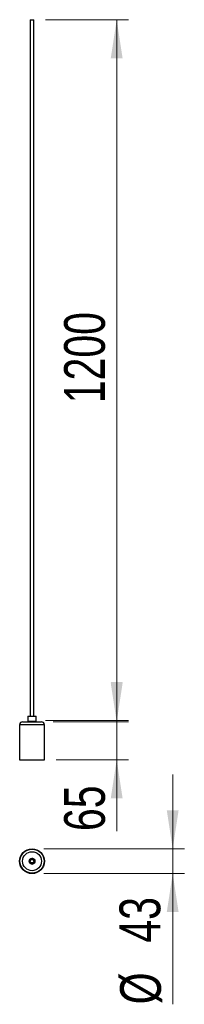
# Model space of a CAD drawing. Header units: millimetres. Extents: x 89.5 to 103.6, y 95.7 to 180.
import ezdxf

# ---------------------------------------------------------------- set-up
doc = ezdxf.new("R2010")
doc.units = ezdxf.units.MM
doc.styles.add('SLDTEXTSTYLE0', font='TXT', dxfattribs={"width": 0.75})
doc.dimstyles.new('SLDDIMSTYLE0', dxfattribs={"dimtxt": 3.5, "dimasz": 3.302, "dimexe": 0, "dimexo": 0.0625, "dimgap": 0.875, "dimtad": 1, "dimlfac": 20, "dimrnd": 1e-09, "dimzin": 12, "dimdsep": 46, "dimtxsty": 'SLDTEXTSTYLE0', "dimsah": 1, "dimcen": 0.09, "dimadec": 0, "dimazin": 3, "dimtfac": 1, "dimtmove": 0, "dimatfit": 0, "dimfxl": 0, "dimfrac": 2, "dimtolj": 1, "dimtzin": 12, "dimarcsym": 0})
doc.dimstyles.new('SLDDIMSTYLE1', dxfattribs={"dimtxt": 3.5, "dimasz": 3.302, "dimexe": 0, "dimexo": 0.0625, "dimgap": 0.875, "dimtad": 1, "dimlfac": 20, "dimrnd": 1e-09, "dimzin": 12, "dimdsep": 46, "dimtxsty": 'SLDTEXTSTYLE0', "dimsah": 1, "dimcen": 0.09, "dimadec": 0, "dimazin": 3, "dimtfac": 1, "dimtofl": 0, "dimtmove": 0, "dimatfit": 3, "dimfxl": 0, "dimfrac": 2, "dimtolj": 1, "dimtzin": 12, "dimarcsym": 0})
doc.dimstyles.new('SLDDIMSTYLE2', dxfattribs={"dimtxt": 3.5, "dimasz": 3.302, "dimexe": 0, "dimexo": 0.0625, "dimgap": 0.875, "dimtad": 1, "dimdec": 0, "dimlfac": 20, "dimrnd": 1e-09, "dimzin": 12, "dimdsep": 46, "dimtxsty": 'SLDTEXTSTYLE0', "dimsah": 1, "dimcen": 0.09, "dimadec": 0, "dimazin": 3, "dimtfac": 1, "dimtdec": 0, "dimtmove": 0, "dimatfit": 0, "dimfxl": 0, "dimfrac": 2, "dimtolj": 1, "dimtzin": 12, "dimarcsym": 0})

# ---------------------------------------------------------------- blocks, each defined once
blk = doc.blocks.new('_D')
at = {"color": 7, "linetype": 'Continuous', "lineweight": 18}
for p, q in [((97.785, 119.885), (97.785, 126.235)), ((92.334, 119.885), (98.785, 119.885)), ((97.785, 119.885), (97.785, 116.635)), ((92.584, 116.635), (98.785, 116.635)), ((97.785, 116.635), (97.785, 110.53))]:
    blk.add_line(p, q, dxfattribs=at)
for points in [[(97.785, 119.885), (98.293, 123.187), (97.277, 123.187)], [(97.785, 116.635), (97.277, 113.333), (98.293, 113.333)]]:
    blk.add_solid(points, dxfattribs=at)
at = {"color": 7, "linetype": 'Continuous', "lineweight": 18, "insert": (93.274, 110.53), "char_height": 3.5, "attachment_point": 1, "rotation": 90, "style": 'SLDTEXTSTYLE0'}
blk.add_mtext('65', dxfattribs=at)
blk = doc.blocks.new('_D_1')
at = {"color": 7, "linetype": 'Continuous', "lineweight": 18}
for p, q in [((91.671, 179.995), (98.785, 179.995)), ((97.785, 179.995), (97.785, 119.995)), ((91.671, 119.995), (98.785, 119.995))]:
    blk.add_line(p, q, dxfattribs=at)
for points in [[(97.785, 179.995), (97.277, 176.693), (98.293, 176.693)], [(97.785, 119.995), (98.293, 123.297), (97.277, 123.297)]]:
    blk.add_solid(points, dxfattribs=at)
at = {"color": 7, "linetype": 'Continuous', "lineweight": 18, "insert": (93.274, 147.156), "char_height": 3.5, "attachment_point": 1, "rotation": 90, "style": 'SLDTEXTSTYLE0'}
blk.add_mtext('1200', dxfattribs=at)
blk = doc.blocks.new('_D_2')
at = {"color": 7, "linetype": 'Continuous', "lineweight": 18}
for p, q in [((102.592, 109.013), (102.592, 115.363)), ((91.521, 109.013), (103.592, 109.013)), ((102.592, 109.013), (102.592, 106.888)), ((91.521, 106.888), (103.592, 106.888)), ((102.592, 106.888), (102.592, 95.696))]:
    blk.add_line(p, q, dxfattribs=at)
for points in [[(102.592, 109.013), (103.1, 112.315), (102.084, 112.315)], [(102.592, 106.888), (102.084, 103.586), (103.1, 103.586)]]:
    blk.add_solid(points, dxfattribs=at)
at = {"color": 7, "linetype": 'Continuous', "lineweight": 18, "char_height": 3.5, "attachment_point": 1, "rotation": 90, "style": 'SLDTEXTSTYLE0'}
for s, insert in [('43', (98.026, 100.975)), ('%%c', (98.08, 95.696))]:
    blk.add_mtext(s, dxfattribs=dict(at, insert=insert))

msp = doc.modelspace()

# ---------------------------------------------------------------- linework, layer by layer
at = {"color": 7, "linetype": 'Continuous', "lineweight": 25}
for p, q in [((90.37139, 179.99471), (90.37139, 120.35986)), ((90.37139, 179.99471), (90.66869, 179.99471)), ((90.66869, 179.99471), (90.67139, 179.99471)), ((90.67139, 120.35986), (90.67139, 179.99471)), ((89.70889, 119.88486), (90.52139, 119.88486)), ((90.15307, 119.90986), (90.15307, 119.88486)), ((90.87807, 119.90986), (90.15307, 119.90986)), ((90.19639, 120.35986), (90.17139, 120.33486)), ((90.17139, 120.33486), (90.17139, 119.93486)), ((90.67333, 120.33486), (90.17139, 120.33486)), ((90.17139, 119.93486), (90.19639, 119.90986)), ((90.17139, 119.93486), (90.67333, 119.93486)), ((90.19639, 120.35986), (90.66247, 120.35986)), ((90.52139, 119.88486), (91.33389, 119.88486)), ((90.66247, 120.35986), (90.84639, 120.35986)), ((90.87139, 120.33486), (90.67333, 120.33486)), ((90.67333, 119.93486), (90.87139, 119.93486)), ((90.87139, 120.33486), (90.84639, 120.35986)), ((90.84639, 119.90986), (90.87139, 119.93486)), ((90.87139, 119.93486), (90.87139, 120.33486)), ((90.87807, 119.88486), (90.87807, 119.90986)), ((89.45889, 119.63486), (89.45889, 116.63486)), ((91.58389, 116.63486), (91.58389, 119.63486)), ((89.45889, 116.63486), (90.52139, 116.63486)), ((90.52139, 116.63486), (91.58389, 116.63486)), ((90.33162, 107.83771), (90.31944, 107.83677))]:
    msp.add_line(p, q, dxfattribs=at)
at = {"color": 1, "linetype": 'Continuous', "lineweight": 25}
for p, q in [((90.52139, 119.63486), (89.45889, 119.63486)), ((91.58389, 119.63486), (90.52139, 119.63486))]:
    msp.add_line(p, q, dxfattribs=at)
at = {"color": 7, "linetype": 'Continuous', "lineweight": 25}
for radius in [1.0625, 1.0325, 0.8125, 0.25, 0.175, 0.15]:
    msp.add_circle((90.52139, 107.95), radius, dxfattribs=at)
for centre, radius, start, end in [((89.70889, 119.63486), 0.25, 90, 180), ((91.33389, 119.63486), 0.25, 0, 90), ((90.52139, 107.95), 0.236, 154.2711455, 199.2711465), ((90.52139, 107.95), 0.236, 199.2711461, 154.2711456), ((90.51557, 107.95994), 0.2575, 251.9648472, 348.7453693)]:
    msp.add_arc(centre, radius, start, end, dxfattribs=at)
for points, knots in [([(90.67721, 108.08918), (90.66169, 108.10565), (90.63065, 108.13856), (90.56573, 108.16674), (90.49381, 108.17487), (90.42094, 108.1575), (90.35379, 108.11747), (90.32411, 108.0746), (90.30878, 108.05245)], [0, 0, 0, 0, 0.1544261, 0.30872868, 0.47571268, 0.64470992, 0.81645195, 1, 1, 1, 1]), ([(90.66057, 107.79417), (90.6789, 107.81475), (90.71555, 107.85591), (90.73487, 107.93796), (90.7249, 108.02165), (90.69311, 108.06667), (90.67721, 108.08918)], [0, 0, 0, 0, 0.25, 0.5, 0.75, 1, 1, 1, 1]), ([(90.66057, 107.79417), (90.66659, 107.79996), (90.68948, 107.82198), (90.7187, 107.87027), (90.73413, 107.93997), (90.72533, 108.01084), (90.70132, 108.06043), (90.68175, 108.08377), (90.67721, 108.08918)], [0, 0, 0, 0, 0.07662832, 0.29127605, 0.50592378, 0.72057151, 0.93521923, 1, 1, 1, 1]), ([(90.29861, 107.87211), (90.30895, 107.85208), (90.32963, 107.81203), (90.38345, 107.76429), (90.45141, 107.733), (90.52814, 107.72752), (90.60273, 107.74633), (90.64121, 107.77816), (90.66057, 107.79417)], [0, 0, 0, 0, 0.1540524, 0.30810696, 0.48553446, 0.65979938, 0.82885498, 1, 1, 1, 1]), ([(90.38119, 107.85105), (90.38678, 107.84836), (90.40462, 107.83976), (90.44143, 107.82202), (90.4839, 107.80155), (90.51614, 107.78602), (90.52861, 107.78001), (90.5324, 107.77819)], [0, 0, 0, 0, 0.11934547, 0.38102841, 0.64261478, 0.89140308, 1, 1, 1, 1]), ([(90.39881, 107.82778), (90.40197, 107.82656), (90.41733, 107.82062), (90.45243, 107.80631), (90.49468, 107.78919), (90.51625, 107.78088), (90.52585, 107.77718)], [0, 0, 0, 0, 0.08452069, 0.41120626, 0.73789183, 1, 1, 1, 1]), ([(90.43252, 107.8009), (90.43727, 107.79899), (90.45151, 107.79326), (90.46589, 107.78745), (90.47549, 107.78357)], [0, 0, 0, 0, 0.33324065, 1, 1, 1, 1]), ([(90.53795, 107.73416), (90.54876, 107.73001), (90.57131, 107.72137), (90.5756, 107.72152), (90.57783, 107.7216)], [0, 0, 0, 0, 0.47954066, 1, 1, 1, 1]), ([(90.54548, 107.71883), (90.5507, 107.71923), (90.56115, 107.72004), (90.5716, 107.72084), (90.57682, 107.72124)], [0, 0, 0, 0, 0.49982895, 1, 1, 1, 1])]:
    msp.add_open_spline(points, degree=3, knots=knots, dxfattribs=at)

# ---------------------------------------------------------------- dimensions: what is measured, and where the dimension line sits
at = {"color": 7, "linetype": 'Continuous', "lineweight": 18}
for base, p1, p2, dimstyle, picture, middle in [((97.78533, 119.99471), (90.67139, 179.99471), (90.67139, 119.99471), 'SLDDIMSTYLE1', '_D_1', (97.78533, 152.32804)), ((97.78533, 116.63486), (91.33389, 119.88486), (91.58389, 116.63486), 'SLDDIMSTYLE0', '_D', (97.78533, 113.11609))]:
    dim = msp.add_linear_dim(base=base, p1=p1, p2=p2, angle=90, dimstyle=dimstyle, dxfattribs=at)
    dim.commit()
    dim.dimension.update_dxf_attribs({"geometry": picture, "text_midpoint": middle, "dimtype": 160})
dim = msp.add_linear_dim(base=(102.5915492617, 106.8875), p1=(90.5213863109, 109.0125), p2=(90.5213863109, 106.8875), angle=90, text='%%c<>', dimstyle='SLDDIMSTYLE2', dxfattribs=at)
dim.commit()
dim.dimension.update_dxf_attribs({"geometry": '_D_2', "text_midpoint": (102.5915492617, 100.9214900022), "dimtype": 160})

doc.saveas('drawing.dxf')
